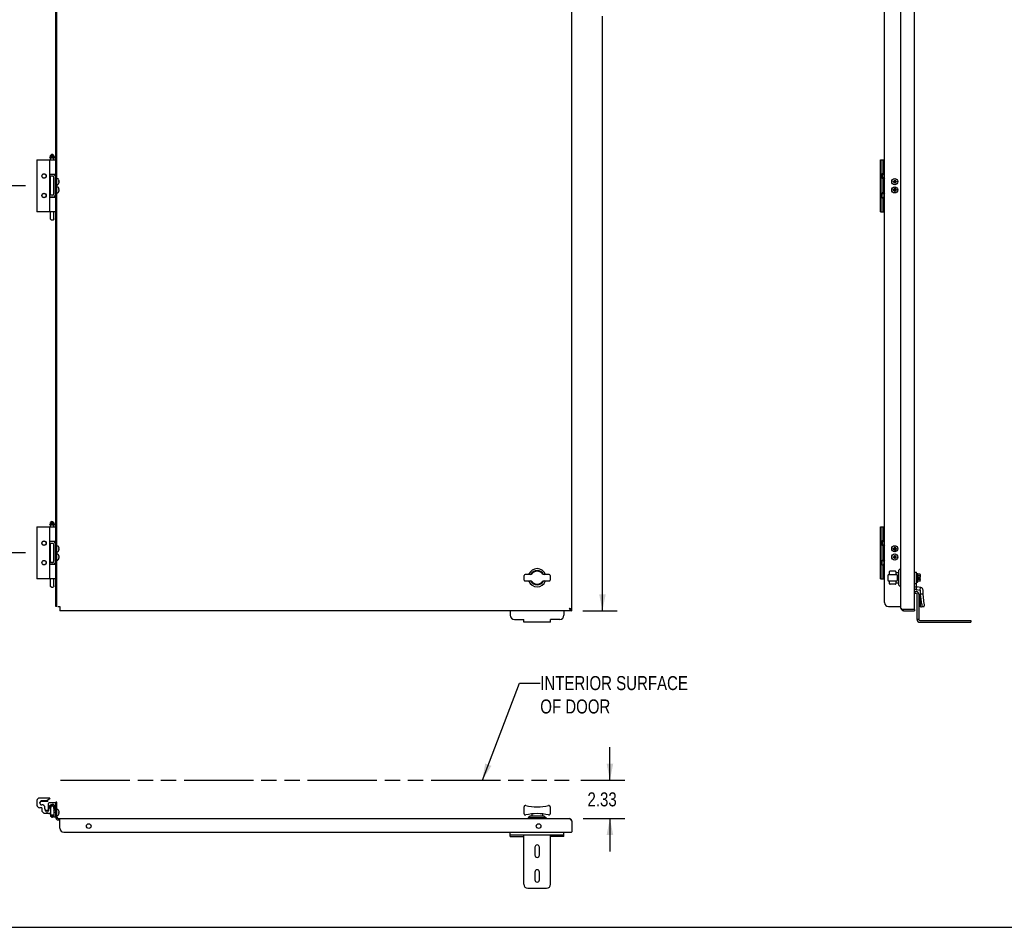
# Model space of a CAD drawing. Header units: inches. Extents: x 0 to 170, y 0 to 110.
# Tile 2 of 5: x 45 to 104, y 0 to 55. Entities that reach past the tile are written whole.
import ezdxf

# ---------------------------------------------------------------- set-up
doc = ezdxf.new("R2010")
doc.units = ezdxf.units.IN
doc.header["$LTSCALE"] = 9.35
doc.header["$MEASUREMENT"] = 0
doc.linetypes.add('PHANTOM', pattern=[0.8, 0.45, -0.05, 0.1, -0.05, 0.1, -0.05])
doc.layers.get('0').update_dxf_attribs({"linetype": 'CONTINUOUS'})
doc.layers.add('DEFAULT_3', color=7, linetype='PHANTOM')
doc.styles.get("Standard").update_dxf_attribs({"font": 'txt', "width": 0.8})
doc.dimstyles.new('DIMSTYLE_1', dxfattribs={"dimtxt": 0.85, "dimasz": 1, "dimexe": 0.18, "dimexo": 0.0625, "dimgap": 0.09, "dimtad": 0, "dimtih": 1, "dimtoh": 1, "dimzin": 4, "dimdsep": 46, "dimtxsty": 'Standard', "dimblk": '_FILLED', "dimblk1": '_FILLED', "dimblk2": '_FILLED', "dimcen": 0.09, "dimadec": 0, "dimazin": 0, "dimtfac": 1, "dimtofl": 0, "dimtmove": 0, "dimatfit": 3, "dimldrblk": '_FILLED', "dimfxl": 0, "dimtolj": 1, "dimtzin": 4, "dimarcsym": 0})

# ---------------------------------------------------------------- blocks, each defined once
blk = doc.blocks.new('_FILLED')
at = {"color": 0, "linetype": 'ByBlock'}
blk.add_solid([(0, 0), (-1, 0.2), (-1, -0.2)], dxfattribs=at)
blk = doc.blocks.new('*D')
at = {"color": 2, "linetype": 'CONTINUOUS'}
for p, q in [((22.553, 93.556), (22.553, 96.209)), ((24.381, 93.134), (24.381, 96.209)), ((47.012, 93.384), (47.012, 96.209)), ((78.262, 93.536), (78.262, 96.209)), ((98.207, 93.556), (98.207, 96.209)), ((99.035, 93.536), (99.035, 96.209)), ((22.553, 95.309), (20.553, 95.309)), ((24.381, 95.309), (26.131, 95.309)), ((47.012, 95.309), (60.512, 95.309)), ((78.262, 95.309), (64.762, 95.309)), ((98.207, 95.309), (96.207, 95.309)), ((99.035, 95.309), (101.052, 95.309)), ((78.942, 92.934), (81.026, 92.934)), ((80.126, 92.934), (80.126, 56.909)), ((45.177, 89.429), (42.788, 89.429)), ((43.688, 89.429), (43.688, 79.156)), ((43.688, 67.182), (43.688, 77.456)), ((45.177, 67.182), (42.788, 67.182)), ((45.177, 67.182), (42.788, 67.182)), ((43.688, 67.182), (43.688, 56.909)), ((43.688, 44.936), (43.688, 55.209)), ((80.126, 19.184), (80.126, 55.209)), ((45.177, 44.936), (42.788, 44.936)), ((45.177, 44.936), (42.788, 44.936)), ((43.688, 44.936), (43.688, 34.662)), ((43.688, 22.689), (43.688, 32.962)), ((45.177, 22.689), (42.788, 22.689)), ((78.942, 19.184), (81.026, 19.184)), ((80.58, 8.92), (80.58, 10.92)), ((78.819, 8.92), (81.48, 8.92)), ((78.962, 6.587), (81.48, 6.587)), ((80.58, 6.587), (80.58, 4.587))]:
    blk.add_line(p, q, dxfattribs=at)
for p in [(22.553, 95.309), (78.262, 95.309), (98.207, 95.309)]:
    blk.add_blockref('_FILLED', p, dxfattribs=at)
for p, rotation in [((24.381, 95.309), 180), ((47.012, 95.309), 180), ((99.035, 95.309), 180), ((80.126, 92.934), 90), ((43.688, 89.429), 90), ((43.688, 67.182), 270), ((43.688, 67.182), 90), ((43.688, 44.936), 270), ((43.688, 44.936), 90), ((43.688, 22.689), 270), ((80.126, 19.184), 270), ((80.58, 8.92), 270), ((80.58, 6.587), 90)]:
    blk.add_blockref('_FILLED', p, dxfattribs=dict(at, rotation=rotation))
at = {"color": 2, "linetype": 'CONTINUOUS', "width": 0.8}
for s, p in [('1.83', (26.556, 94.884)), ('31.25', (60.937, 94.884)), ('.83', (101.477, 94.884)), ('22.25', (41.988, 77.881)), ('22.25', (41.988, 55.634)), ('73.75', (78.426, 55.634)), ('22.25', (41.988, 33.387)), ('2.33', (79.22, 7.329))]:
    blk.add_text(s, height=0.85, dxfattribs=at).set_placement(p)

msp = doc.modelspace()

# ---------------------------------------------------------------- linework, layer by layer
at = {"color": 7, "linetype": 'CONTINUOUS'}
for p, q in [((47.012, 19.434), (47.012, 92.684)), ((46.652, 46.653), (46.652, 46.669)), ((46.657, 46.648), (46.947, 46.648)), ((46.942, 46.679), (46.662, 46.679)), ((46.782, 46.848), (46.704, 46.769)), ((46.704, 46.691), (46.704, 46.769)), ((46.704, 46.769), (46.901, 46.769)), ((46.901, 46.691), (46.704, 46.691)), ((46.704, 46.511), (46.704, 46.636)), ((46.704, 46.636), (46.901, 46.636)), ((46.723, 46.679), (46.723, 46.691)), ((46.723, 46.636), (46.723, 46.648)), ((46.782, 46.848), (46.822, 46.848)), ((46.822, 46.848), (46.901, 46.769)), ((46.881, 46.679), (46.881, 46.691)), ((46.881, 46.636), (46.881, 46.648)), ((46.901, 46.691), (46.901, 46.769)), ((46.901, 46.511), (46.901, 46.636)), ((46.952, 46.653), (46.952, 46.669)), ((45.877, 46.511), (45.877, 43.361)), ((45.877, 46.511), (46.999, 46.511)), ((46.664, 43.361), (46.664, 46.511)), ((46.999, 46.511), (46.999, 45.625)), ((96.959, 46.511), (97.207, 46.511)), ((96.959, 43.361), (96.959, 46.511)), ((96.999, 43.361), (96.999, 46.511)), ((97.136, 45.721), (97.136, 46.511)), ((46.999, 45.625), (46.664, 45.625)), ((46.838, 45.513), (46.664, 45.513)), ((46.704, 45.617), (46.704, 45.625)), ((46.704, 44.358), (46.704, 45.513)), ((46.901, 45.605), (46.901, 45.625)), ((46.901, 44.398), (46.901, 45.474)), ((46.908, 45.356), (46.901, 45.356)), ((46.908, 45.443), (46.908, 44.428)), ((47.09, 45.372), (47.136, 45.372)), ((97.072, 45.657), (97.136, 45.721)), ((97.072, 45.657), (97.072, 45.396)), ((97.078, 45.653), (97.072, 45.632)), ((97.072, 45.42), (97.078, 45.4)), ((97.072, 45.396), (97.136, 45.332)), ((97.075, 45.658), (97.078, 45.653)), ((97.078, 45.4), (97.075, 45.394)), ((97.078, 45.653), (97.145, 45.653)), ((97.078, 45.4), (97.145, 45.4)), ((97.136, 45.779), (97.145, 45.779)), ((97.136, 44.54), (97.136, 45.332)), ((97.145, 45.779), (97.165, 45.744)), ((97.165, 45.744), (97.165, 45.309)), ((46.704, 45.28), (46.664, 45.28)), ((46.704, 45.092), (46.664, 45.092)), ((46.704, 44.78), (46.664, 44.78)), ((46.908, 45.016), (46.901, 45.016)), ((46.908, 44.856), (46.901, 44.856)), ((47.09, 44.999), (47.136, 44.999)), ((47.09, 44.872), (47.136, 44.872)), ((47.203, 45.284), (47.203, 45.285)), ((47.203, 45.285), (47.203, 45.285)), ((47.203, 45.201), (47.213, 45.201)), ((47.203, 45.201), (47.203, 45.201)), ((47.213, 45.17), (47.203, 45.17)), ((47.203, 45.17), (47.203, 45.17)), ((47.203, 45.086), (47.203, 45.087)), ((47.203, 45.086), (47.203, 45.086)), ((47.203, 44.784), (47.203, 44.785)), ((47.203, 44.785), (47.203, 44.785)), ((97.136, 45.274), (97.145, 45.274)), ((97.145, 45.274), (97.165, 45.309)), ((97.731, 45.17), (97.93, 45.201)), ((97.731, 45.201), (97.732, 45.201)), ((97.731, 45.201), (97.93, 45.17)), ((97.732, 45.17), (97.731, 45.17)), ((97.732, 45.201), (97.762, 45.201)), ((97.762, 45.17), (97.732, 45.17)), ((97.762, 45.201), (97.796, 45.221)), ((97.762, 45.17), (97.899, 45.201)), ((97.762, 45.201), (97.899, 45.17)), ((97.796, 45.151), (97.762, 45.17)), ((97.796, 45.221), (97.815, 45.254)), ((97.796, 45.221), (97.866, 45.151)), ((97.796, 45.151), (97.866, 45.221)), ((97.815, 45.117), (97.796, 45.151)), ((97.796, 44.721), (97.815, 44.754)), ((97.846, 45.086), (97.815, 45.285)), ((97.815, 45.284), (97.815, 45.285)), ((97.815, 45.086), (97.846, 45.285)), ((97.815, 45.254), (97.815, 45.284)), ((97.846, 45.117), (97.815, 45.254)), ((97.815, 45.117), (97.846, 45.254)), ((97.815, 45.087), (97.815, 45.117)), ((97.815, 45.086), (97.815, 45.087)), ((97.846, 44.586), (97.815, 44.785)), ((97.815, 44.784), (97.815, 44.785)), ((97.815, 44.586), (97.846, 44.785)), ((97.815, 44.754), (97.815, 44.784)), ((97.846, 44.617), (97.815, 44.754)), ((97.815, 44.617), (97.846, 44.754)), ((97.846, 45.285), (97.846, 45.284)), ((97.846, 45.284), (97.846, 45.254)), ((97.846, 45.254), (97.866, 45.221)), ((97.866, 45.151), (97.846, 45.117)), ((97.846, 45.117), (97.846, 45.087)), ((97.846, 45.087), (97.846, 45.086)), ((97.846, 44.785), (97.846, 44.784)), ((97.846, 44.784), (97.846, 44.754)), ((97.846, 44.754), (97.866, 44.721)), ((97.866, 45.221), (97.899, 45.201)), ((97.899, 45.17), (97.866, 45.151)), ((97.899, 45.201), (97.929, 45.201)), ((97.929, 45.17), (97.899, 45.17)), ((97.929, 45.201), (97.93, 45.201)), ((97.93, 45.17), (97.929, 45.17)), ((46.704, 44.592), (46.664, 44.592)), ((46.838, 44.358), (46.664, 44.358)), ((46.664, 44.247), (46.999, 44.247)), ((46.704, 44.247), (46.704, 44.254)), ((46.908, 44.516), (46.901, 44.516)), ((46.901, 44.247), (46.901, 44.266)), ((46.999, 44.247), (46.999, 43.361)), ((47.09, 44.499), (47.136, 44.499)), ((47.203, 44.701), (47.213, 44.701)), ((47.203, 44.701), (47.203, 44.701)), ((47.213, 44.67), (47.203, 44.67)), ((47.203, 44.67), (47.203, 44.67)), ((47.203, 44.586), (47.203, 44.587)), ((47.203, 44.586), (47.203, 44.586)), ((97.072, 44.476), (97.136, 44.54)), ((97.072, 44.214), (97.072, 44.476)), ((97.078, 44.471), (97.072, 44.451)), ((97.072, 44.239), (97.078, 44.219)), ((97.072, 44.214), (97.136, 44.151)), ((97.075, 44.477), (97.078, 44.471)), ((97.078, 44.219), (97.075, 44.213)), ((97.078, 44.471), (97.145, 44.471)), ((97.078, 44.219), (97.145, 44.219)), ((97.136, 44.598), (97.145, 44.598)), ((97.136, 43.361), (97.136, 44.151)), ((97.145, 44.598), (97.165, 44.563)), ((97.165, 44.563), (97.165, 44.127)), ((97.731, 44.67), (97.93, 44.701)), ((97.731, 44.701), (97.732, 44.701)), ((97.731, 44.701), (97.93, 44.67)), ((97.732, 44.67), (97.731, 44.67)), ((97.732, 44.701), (97.762, 44.701)), ((97.762, 44.67), (97.732, 44.67)), ((97.762, 44.701), (97.796, 44.721)), ((97.762, 44.67), (97.899, 44.701)), ((97.762, 44.701), (97.899, 44.67)), ((97.796, 44.651), (97.762, 44.67)), ((97.796, 44.721), (97.866, 44.651)), ((97.796, 44.651), (97.866, 44.721)), ((97.815, 44.617), (97.796, 44.651)), ((97.815, 44.587), (97.815, 44.617)), ((97.815, 44.586), (97.815, 44.587)), ((97.866, 44.651), (97.846, 44.617)), ((97.846, 44.617), (97.846, 44.587)), ((97.846, 44.587), (97.846, 44.586)), ((97.866, 44.721), (97.899, 44.701)), ((97.899, 44.67), (97.866, 44.651)), ((97.899, 44.701), (97.929, 44.701)), ((97.929, 44.67), (97.899, 44.67)), ((97.929, 44.701), (97.93, 44.701)), ((97.93, 44.67), (97.929, 44.67)), ((97.136, 44.093), (97.145, 44.093)), ((97.145, 44.093), (97.165, 44.127)), ((46.999, 43.361), (45.877, 43.361)), ((46.704, 42.931), (46.704, 43.361)), ((46.901, 42.931), (46.901, 43.361)), ((96.959, 43.361), (97.207, 43.361)), ((46.782, 24.601), (46.704, 24.523)), ((46.704, 24.523), (46.901, 24.523)), ((46.704, 24.444), (46.704, 24.523)), ((46.782, 24.601), (46.822, 24.601)), ((46.822, 24.601), (46.901, 24.523)), ((46.901, 24.444), (46.901, 24.523)), ((45.877, 24.264), (46.999, 24.264)), ((45.877, 24.264), (45.877, 21.114)), ((46.652, 24.406), (46.652, 24.422)), ((46.657, 24.401), (46.947, 24.401)), ((46.942, 24.432), (46.662, 24.432)), ((46.664, 21.114), (46.664, 24.264)), ((46.901, 24.444), (46.704, 24.444)), ((46.704, 24.389), (46.901, 24.389)), ((46.704, 24.264), (46.704, 24.389)), ((46.723, 24.432), (46.723, 24.444)), ((46.723, 24.389), (46.723, 24.401)), ((46.881, 24.432), (46.881, 24.444)), ((46.881, 24.389), (46.881, 24.401)), ((46.901, 24.264), (46.901, 24.389)), ((46.952, 24.406), (46.952, 24.422)), ((46.999, 24.264), (46.999, 23.378)), ((96.959, 24.264), (97.207, 24.264)), ((96.959, 21.114), (96.959, 24.264)), ((96.999, 21.114), (96.999, 24.264)), ((97.136, 23.474), (97.136, 24.264)), ((46.999, 23.378), (46.664, 23.378)), ((46.838, 23.267), (46.664, 23.267)), ((46.704, 23.371), (46.704, 23.378)), ((46.704, 22.112), (46.704, 23.267)), ((46.901, 23.358), (46.901, 23.378)), ((97.072, 23.41), (97.136, 23.474)), ((97.072, 23.41), (97.072, 23.149)), ((97.078, 23.406), (97.072, 23.386)), ((97.075, 23.412), (97.078, 23.406)), ((97.078, 23.406), (97.145, 23.406)), ((97.136, 23.532), (97.145, 23.532)), ((97.145, 23.532), (97.165, 23.497)), ((97.165, 23.497), (97.165, 23.062)), ((46.704, 23.033), (46.664, 23.033)), ((46.704, 22.845), (46.664, 22.845)), ((46.901, 22.151), (46.901, 23.227)), ((46.908, 23.109), (46.901, 23.109)), ((46.908, 22.769), (46.901, 22.769)), ((46.908, 23.197), (46.908, 22.182)), ((47.09, 23.126), (47.136, 23.126)), ((47.09, 22.753), (47.136, 22.753)), ((47.203, 23.038), (47.203, 23.039)), ((47.203, 23.037), (47.203, 23.038)), ((47.203, 22.955), (47.213, 22.955)), ((47.203, 22.954), (47.203, 22.955)), ((47.213, 22.924), (47.203, 22.924)), ((47.203, 22.924), (47.203, 22.924)), ((47.203, 22.84), (47.203, 22.841)), ((47.203, 22.84), (47.203, 22.84)), ((97.072, 23.173), (97.078, 23.153)), ((97.072, 23.149), (97.136, 23.085)), ((97.078, 23.153), (97.075, 23.148)), ((97.078, 23.153), (97.145, 23.153)), ((97.136, 22.293), (97.136, 23.085)), ((97.136, 23.027), (97.145, 23.027)), ((97.145, 23.027), (97.165, 23.062)), ((97.731, 22.954), (97.732, 22.955)), ((97.731, 22.924), (97.93, 22.954)), ((97.731, 22.954), (97.93, 22.924)), ((97.732, 22.924), (97.731, 22.924)), ((97.732, 22.955), (97.762, 22.955)), ((97.762, 22.924), (97.732, 22.924)), ((97.762, 22.955), (97.796, 22.974)), ((97.762, 22.955), (97.899, 22.924)), ((97.762, 22.924), (97.899, 22.955)), ((97.796, 22.904), (97.762, 22.924)), ((97.796, 22.974), (97.815, 23.008)), ((97.796, 22.974), (97.866, 22.904)), ((97.796, 22.904), (97.866, 22.974)), ((97.815, 22.871), (97.796, 22.904)), ((97.846, 22.84), (97.815, 23.038)), ((97.815, 23.037), (97.815, 23.038)), ((97.815, 22.84), (97.846, 23.038)), ((97.815, 23.008), (97.815, 23.037)), ((97.846, 22.871), (97.815, 23.008)), ((97.815, 22.871), (97.846, 23.008)), ((97.815, 22.841), (97.815, 22.871)), ((97.815, 22.84), (97.815, 22.841)), ((97.846, 23.038), (97.846, 23.037)), ((97.846, 23.037), (97.846, 23.008)), ((97.846, 23.008), (97.866, 22.974)), ((97.866, 22.904), (97.846, 22.871)), ((97.846, 22.871), (97.846, 22.841)), ((97.846, 22.841), (97.846, 22.84)), ((97.866, 22.974), (97.899, 22.955)), ((97.899, 22.924), (97.866, 22.904)), ((97.899, 22.955), (97.929, 22.955)), ((97.929, 22.924), (97.899, 22.924)), ((97.929, 22.955), (97.93, 22.954)), ((97.93, 22.924), (97.929, 22.924)), ((46.704, 22.533), (46.664, 22.533)), ((46.704, 22.345), (46.664, 22.345)), ((46.838, 22.112), (46.664, 22.112)), ((46.908, 22.609), (46.901, 22.609)), ((46.908, 22.269), (46.901, 22.269)), ((47.09, 22.626), (47.136, 22.626)), ((47.09, 22.253), (47.136, 22.253)), ((47.203, 22.538), (47.203, 22.539)), ((47.203, 22.537), (47.203, 22.538)), ((47.203, 22.455), (47.213, 22.455)), ((47.203, 22.454), (47.203, 22.455)), ((47.213, 22.424), (47.203, 22.424)), ((47.203, 22.424), (47.203, 22.424)), ((47.203, 22.34), (47.203, 22.341)), ((47.203, 22.34), (47.203, 22.34)), ((97.072, 22.229), (97.136, 22.293)), ((97.072, 21.968), (97.072, 22.229)), ((97.078, 22.225), (97.072, 22.205)), ((97.075, 22.23), (97.078, 22.225)), ((97.078, 22.225), (97.145, 22.225)), ((97.136, 22.351), (97.145, 22.351)), ((97.145, 22.351), (97.165, 22.316)), ((97.165, 22.316), (97.165, 21.881)), ((97.731, 22.454), (97.732, 22.455)), ((97.731, 22.424), (97.93, 22.454)), ((97.731, 22.454), (97.93, 22.424)), ((97.732, 22.424), (97.731, 22.424)), ((97.732, 22.455), (97.762, 22.455)), ((97.762, 22.424), (97.732, 22.424)), ((97.762, 22.455), (97.796, 22.474)), ((97.762, 22.424), (97.899, 22.455)), ((97.762, 22.455), (97.899, 22.424)), ((97.796, 22.404), (97.762, 22.424)), ((97.796, 22.474), (97.815, 22.508)), ((97.796, 22.474), (97.866, 22.404)), ((97.796, 22.404), (97.866, 22.474)), ((97.815, 22.371), (97.796, 22.404)), ((97.846, 22.34), (97.815, 22.538)), ((97.815, 22.537), (97.815, 22.538)), ((97.815, 22.34), (97.846, 22.538)), ((97.815, 22.508), (97.815, 22.537)), ((97.846, 22.371), (97.815, 22.508)), ((97.815, 22.371), (97.846, 22.508)), ((97.815, 22.341), (97.815, 22.371)), ((97.815, 22.34), (97.815, 22.341)), ((97.846, 22.538), (97.846, 22.537)), ((97.846, 22.537), (97.846, 22.508)), ((97.846, 22.508), (97.866, 22.474)), ((97.866, 22.404), (97.846, 22.371)), ((97.846, 22.371), (97.846, 22.341)), ((97.846, 22.341), (97.846, 22.34)), ((97.866, 22.474), (97.899, 22.455)), ((97.899, 22.424), (97.866, 22.404)), ((97.899, 22.455), (97.929, 22.455)), ((97.929, 22.424), (97.899, 22.424)), ((97.929, 22.455), (97.93, 22.454)), ((97.93, 22.424), (97.929, 22.424)), ((46.664, 22), (46.999, 22)), ((46.704, 22), (46.704, 22.008)), ((46.901, 22), (46.901, 22.02)), ((46.999, 22), (46.999, 21.114)), ((97.072, 21.992), (97.078, 21.972)), ((97.072, 21.968), (97.136, 21.904)), ((97.078, 21.972), (97.075, 21.967)), ((97.078, 21.972), (97.145, 21.972)), ((97.136, 21.114), (97.136, 21.904)), ((97.136, 21.846), (97.145, 21.846)), ((97.145, 21.846), (97.165, 21.881)), ((97.49, 21.468), (97.487, 21.437)), ((97.492, 21.493), (97.49, 21.473)), ((97.493, 21.51), (97.492, 21.493)), ((97.494, 21.519), (97.493, 21.51)), ((97.495, 21.525), (97.494, 21.518)), ((97.849, 21.578), (97.554, 21.578)), ((97.908, 21.519), (97.908, 21.525)), ((97.908, 21.518), (97.908, 21.521)), ((97.909, 21.51), (97.908, 21.519)), ((97.911, 21.493), (97.909, 21.51)), ((97.91, 21.499), (97.91, 21.501)), ((97.91, 21.499), (98.05, 21.499)), ((98.05, 21.617), (98.168, 21.735)), ((98.05, 21.617), (98.05, 20.751)), ((98.168, 21.735), (98.207, 21.735)), ((98.168, 21.735), (98.168, 20.633)), ((46.999, 21.114), (45.877, 21.114)), ((46.704, 20.684), (46.704, 21.114)), ((46.901, 20.684), (46.901, 21.114)), ((75.384, 21.046), (75.384, 21.322)), ((75.749, 21.381), (75.443, 21.381)), ((75.443, 20.987), (75.749, 20.987)), ((76.9, 21.381), (76.594, 21.381)), ((76.594, 20.987), (76.9, 20.987)), ((76.959, 21.322), (76.959, 21.046)), ((96.959, 21.114), (97.207, 21.114)), ((97.416, 21.322), (97.416, 21.046)), ((97.475, 21.381), (97.928, 21.381)), ((97.475, 20.987), (97.928, 20.987)), ((97.483, 20.987), (97.484, 20.976)), ((97.492, 20.876), (97.493, 20.866)), ((97.92, 21.381), (97.919, 21.392)), ((97.987, 21.046), (97.987, 21.322)), ((99.151, 21.292), (99.156, 21.292)), ((99.151, 21.076), (99.156, 21.076)), ((99.156, 21.438), (99.162, 21.438)), ((99.156, 21.438), (99.156, 21.251)), ((99.162, 21.437), (99.156, 21.437)), ((99.156, 21.429), (99.162, 21.429)), ((99.162, 21.414), (99.156, 21.414)), ((99.156, 21.392), (99.162, 21.392)), ((99.162, 21.364), (99.156, 21.364)), ((99.156, 21.33), (99.162, 21.33)), ((99.162, 21.291), (99.156, 21.291)), ((99.156, 21.251), (99.162, 21.251)), ((99.156, 21.25), (99.162, 21.25)), ((99.156, 21.25), (99.156, 21.198)), ((99.162, 21.206), (99.156, 21.206)), ((99.156, 21.198), (99.162, 21.198)), ((99.162, 21.17), (99.156, 21.17)), ((99.156, 21.17), (99.156, 21.118)), ((99.156, 21.162), (99.162, 21.162)), ((99.162, 21.118), (99.156, 21.118)), ((99.162, 21.118), (99.156, 21.118)), ((99.156, 21.118), (99.156, 20.93)), ((99.156, 21.077), (99.162, 21.077)), ((99.162, 21.038), (99.156, 21.038)), ((99.156, 21.005), (99.162, 21.005)), ((99.162, 20.976), (99.156, 20.976)), ((99.156, 20.954), (99.162, 20.954)), ((99.162, 20.939), (99.156, 20.939)), ((99.156, 20.931), (99.162, 20.931)), ((99.162, 20.93), (99.156, 20.93)), ((99.162, 21.438), (99.162, 20.93)), ((99.174, 21.45), (99.201, 21.45)), ((99.174, 20.918), (99.201, 20.918)), ((99.221, 21.426), (99.201, 21.45)), ((99.201, 20.918), (99.201, 21.45)), ((99.221, 20.942), (99.201, 20.918)), ((99.221, 20.942), (99.221, 21.426)), ((99.359, 21.402), (99.221, 21.402)), ((99.359, 21.293), (99.221, 21.293)), ((99.359, 21.075), (99.221, 21.075)), ((99.359, 20.967), (99.221, 20.967)), ((99.268, 21.225), (99.28, 21.214)), ((99.268, 21.143), (99.28, 21.155)), ((99.28, 21.214), (99.367, 21.214)), ((99.28, 21.214), (99.28, 21.155)), ((99.28, 21.155), (99.367, 21.155)), ((99.378, 21.379), (99.378, 21.337)), ((99.378, 21.335), (99.378, 21.337)), ((99.378, 21.329), (99.378, 21.335)), ((99.378, 21.323), (99.378, 21.329)), ((99.378, 21.323), (99.378, 21.225)), ((99.378, 21.045), (99.378, 21.143)), ((99.378, 21.039), (99.378, 21.045)), ((99.378, 21.031), (99.378, 21.039)), ((99.378, 21.031), (99.378, 21.033)), ((99.378, 20.989), (99.378, 21.031)), ((97.493, 20.866), (97.493, 20.858)), ((97.493, 20.858), (97.494, 20.849)), ((97.494, 20.85), (97.495, 20.847)), ((97.494, 20.849), (97.495, 20.843)), ((97.849, 20.79), (97.554, 20.79)), ((97.908, 20.849), (97.909, 20.858)), ((97.908, 20.843), (97.908, 20.85)), ((97.91, 20.869), (98.05, 20.869)), ((98.05, 20.751), (98.168, 20.633)), ((98.168, 20.633), (98.207, 20.633)), ((99.035, 20.254), (99.111, 20.254)), ((99.181, 18.657), (99.181, 20.184)), ((47.09, 19.434), (47.012, 19.434)), ((74.547, 19.184), (74.547, 18.907)), ((77.797, 19.184), (77.797, 18.907)), ((78.106, 19.34), (78.158, 19.301)), ((78.158, 19.301), (78.21, 19.273)), ((78.21, 19.273), (78.262, 19.262)), ((78.262, 19.184), (78.262, 19.262)), ((98.363, 19.184), (98.363, 19.262)), ((99.015, 19.262), (99.035, 19.262)), ((99.035, 19.262), (99.035, 19.184)), ((74.797, 18.657), (75.359, 18.657)), ((75.359, 18.483), (75.359, 18.657)), ((77.547, 18.657), (76.984, 18.657)), ((76.984, 18.483), (76.984, 18.657)), ((99.285, 18.657), (99.181, 18.657)), ((102.431, 18.587), (102.431, 18.483)), ((76.984, 18.483), (75.359, 18.483)), ((99.355, 18.483), (102.431, 18.483)), ((46.664, 7.835), (46.034, 7.835)), ((46.426, 7.658), (46.664, 7.796)), ((46.664, 7.835), (46.664, 7.796)), ((45.877, 7.678), (45.877, 7.404)), ((46.145, 7.246), (46.034, 7.246)), ((46.054, 7.521), (46.054, 7.56)), ((46.091, 7.637), (46.091, 7.63)), ((46.091, 7.63), (46.092, 7.629)), ((46.528, 7.629), (46.092, 7.629)), ((46.426, 7.658), (46.152, 7.658)), ((46.184, 7.028), (46.184, 7.207)), ((46.31, 7.658), (46.31, 7.649)), ((46.361, 7.151), (46.361, 7.248)), ((46.529, 7.63), (46.528, 7.629)), ((46.529, 7.63), (46.529, 7.718)), ((46.605, 7.245), (46.605, 7.151)), ((46.704, 7.245), (46.704, 6.747)), ((46.901, 7.245), (46.901, 6.747)), ((47.012, 7.322), (46.983, 7.322)), ((47.012, 7.168), (46.983, 7.168)), ((47.012, 6.667), (47.012, 7.587)), ((47.09, 7.587), (47.012, 7.587)), ((75.384, 6.886), (75.384, 7.3)), ((76.959, 7.3), (76.959, 6.886)), ((46.184, 7.028), (46.31, 6.902)), ((46.704, 6.902), (46.31, 6.902)), ((46.507, 7.079), (46.46, 7.079)), ((46.59, 6.902), (46.59, 6.88)), ((46.59, 6.88), (46.6, 6.87)), ((46.6, 6.902), (46.6, 6.87)), ((46.704, 6.87), (46.6, 6.87)), ((46.754, 6.696), (46.722, 6.718)), ((46.85, 6.696), (46.882, 6.718)), ((46.901, 7.042), (46.963, 7.131)), ((46.908, 6.794), (46.901, 6.794)), ((46.908, 6.949), (46.908, 6.699)), ((46.908, 6.699), (47.012, 6.699)), ((47.09, 7.15), (47.136, 7.15)), ((47.09, 6.777), (47.136, 6.777)), ((47.203, 7.062), (47.203, 7.063)), ((47.203, 7.063), (47.203, 7.063)), ((47.203, 6.974), (47.203, 6.979)), ((47.203, 6.979), (47.213, 6.979)), ((47.203, 6.979), (47.203, 6.979)), ((47.203, 6.969), (47.203, 6.974)), ((47.203, 6.964), (47.203, 6.969)), ((47.203, 6.958), (47.203, 6.964)), ((47.203, 6.953), (47.203, 6.958)), ((47.203, 6.948), (47.203, 6.953)), ((47.203, 6.948), (47.203, 6.948)), ((47.213, 6.948), (47.203, 6.948)), ((47.203, 6.864), (47.203, 6.865)), ((47.203, 6.864), (47.203, 6.864)), ((47.213, 6.979), (47.215, 6.984)), ((47.215, 6.943), (47.213, 6.948)), ((47.213, 6.895), (47.215, 6.906)), ((47.215, 6.984), (47.216, 6.989)), ((47.216, 6.938), (47.215, 6.943)), ((47.215, 6.906), (47.217, 6.918)), ((47.216, 6.989), (47.217, 6.994)), ((47.217, 6.933), (47.216, 6.938)), ((47.217, 6.994), (47.218, 6.999)), ((47.218, 6.929), (47.217, 6.933)), ((47.217, 6.918), (47.218, 6.929)), ((75.739, 6.745), (75.62, 6.626)), ((76.723, 6.626), (75.62, 6.626)), ((75.62, 6.626), (75.62, 6.587)), ((76.605, 6.745), (75.739, 6.745)), ((75.857, 6.871), (75.857, 6.745)), ((76.487, 6.871), (76.487, 6.745)), ((76.605, 6.745), (76.723, 6.626)), ((76.723, 6.626), (76.723, 6.587)), ((47.17, 6.509), (47.262, 6.509)), ((74.547, 5.509), (74.547, 5.759)), ((74.547, 5.613), (77.797, 5.613)), ((75.359, 2.613), (75.359, 5.613)), ((76.984, 2.613), (76.984, 5.613)), ((77.797, 5.509), (77.797, 5.759)), ((76.031, 4.848), (76.031, 4.379)), ((76.312, 4.379), (76.312, 4.848)), ((76.031, 3.348), (76.031, 2.879)), ((76.312, 2.879), (76.312, 3.348)), ((75.609, 2.363), (76.734, 2.363)), ((0, 0), (170, 0))]:
    msp.add_line(p, q, dxfattribs=at)
at = {"color": 3, "linetype": 'CONTINUOUS'}
for p, q in [((47.09, 19.434), (47.09, 92.684)), ((78.262, 19.262), (78.262, 92.856)), ((97.207, 19.684), (97.207, 92.434)), ((98.207, 19.34), (98.207, 92.778)), ((99.035, 19.282), (99.035, 92.836)), ((46.838, 45.617), (46.664, 45.617)), ((46.838, 44.254), (46.664, 44.254)), ((46.838, 23.371), (46.664, 23.371)), ((46.838, 22.008), (46.664, 22.008)), ((99.035, 20.358), (99.111, 20.358)), ((99.285, 20.184), (99.285, 18.657)), ((47.139, 19.434), (47.262, 19.434)), ((47.262, 19.434), (47.262, 19.184)), ((78.262, 19.184), (47.262, 19.184)), ((78.106, 19.34), (78.184, 19.314)), ((78.106, 19.34), (78.158, 19.262)), ((78.158, 19.262), (78.21, 19.205)), ((78.184, 19.314), (78.241, 19.288)), ((78.21, 19.205), (78.262, 19.184)), ((78.241, 19.288), (78.262, 19.262)), ((97.457, 19.434), (98.207, 19.434)), ((98.285, 19.288), (98.363, 19.262)), ((99.015, 19.262), (98.363, 19.262)), ((98.363, 19.184), (99.035, 19.184)), ((99.355, 18.587), (102.431, 18.587)), ((46.557, 7.48), (46.557, 7.093)), ((47.012, 7.54), (46.617, 7.54)), ((46.969, 7.349), (46.979, 7.349)), ((46.994, 7.347), (46.979, 7.349)), ((47.09, 6.667), (47.09, 7.587)), ((47.012, 6.949), (46.901, 6.949)), ((46.968, 7.141), (46.979, 7.141)), ((47.17, 6.587), (78.106, 6.587)), ((47.262, 6.009), (47.262, 6.587)), ((78.106, 6.587), (78.158, 6.566)), ((78.158, 6.566), (78.21, 6.509)), ((78.21, 6.509), (78.262, 6.431)), ((78.262, 6.431), (78.262, 5.779)), ((47.512, 5.759), (78.242, 5.759)), ((74.547, 5.509), (75.359, 5.509)), ((77.797, 5.509), (76.984, 5.509))]:
    msp.add_line(p, q, dxfattribs=at)
at = {"color": 6, "linetype": 'CONTINUOUS'}
for p, q in [((99.035, 21.519), (99.151, 21.519)), ((99.151, 20.633), (99.151, 21.519)), ((99.035, 20.83), (99.151, 20.83)), ((99.035, 20.633), (99.151, 20.633)), ((99.155, 20.629), (99.127, 20.474)), ((99.127, 20.474), (99.383, 20.429)), ((99.411, 20.584), (99.155, 20.629)), ((99.363, 20.432), (99.39, 20.587)), ((99.386, 19.426), (99.386, 20.425)), ((99.544, 20.185), (99.544, 20.425)), ((99.386, 20.214), (99.544, 20.214)), ((99.544, 20.185), (99.393, 20.166)), ((99.468, 19.575), (99.393, 20.166)), ((99.619, 19.595), (99.544, 20.185)), ((99.387, 19.422), (99.386, 19.426)), ((99.39, 19.417), (99.387, 19.422)), ((99.393, 19.413), (99.39, 19.417)), ((99.393, 19.413), (99.446, 19.416)), ((99.447, 19.416), (99.446, 19.416)), ((99.447, 19.416), (99.597, 19.436)), ((99.544, 19.426), (99.522, 19.426)), ((99.544, 19.426), (99.544, 19.429))]:
    msp.add_line(p, q, dxfattribs=at)
at = {"color": 2, "linetype": 'CONTINUOUS'}
for p, q in [((72.854, 8.92), (75.11, 14.799)), ((75.11, 14.799), (76.36, 14.799))]:
    msp.add_line(p, q, dxfattribs=at)
at = {"color": 7, "linetype": 'CONTINUOUS'}
for points in [[(97.145, 45.779), (97.153, 45.764), (97.158, 45.75), (97.162, 45.736), (97.164, 45.723), (97.164, 45.709), (97.162, 45.695), (97.158, 45.681), (97.153, 45.667), (97.145, 45.653)], [(97.145, 45.653), (97.153, 45.623), (97.158, 45.595), (97.162, 45.568), (97.164, 45.54), (97.164, 45.512), (97.162, 45.485), (97.158, 45.457), (97.153, 45.429), (97.145, 45.4)], [(97.145, 45.4), (97.153, 45.385), (97.158, 45.371), (97.162, 45.357), (97.164, 45.344), (97.164, 45.33), (97.162, 45.316), (97.158, 45.302), (97.153, 45.288), (97.145, 45.274)], [(47.203, 45.17), (47.203, 45.181), (47.203, 45.191), (47.203, 45.201)], [(47.218, 45.221), (47.217, 45.229), (47.216, 45.237), (47.215, 45.245), (47.213, 45.254)], [(47.213, 45.201), (47.215, 45.208), (47.217, 45.214), (47.218, 45.221)], [(47.218, 45.151), (47.217, 45.157), (47.215, 45.164), (47.213, 45.17)], [(47.213, 45.117), (47.215, 45.126), (47.216, 45.135), (47.217, 45.143), (47.218, 45.151)], [(47.218, 44.721), (47.217, 44.729), (47.216, 44.737), (47.215, 44.745), (47.213, 44.754)], [(97.731, 45.17), (97.731, 45.181), (97.731, 45.191), (97.731, 45.201)], [(97.815, 45.285), (97.82, 45.285), (97.826, 45.285), (97.831, 45.285)], [(97.831, 45.086), (97.826, 45.086), (97.82, 45.086), (97.815, 45.086)], [(97.815, 44.785), (97.82, 44.785), (97.826, 44.785), (97.831, 44.785)], [(97.831, 45.285), (97.836, 45.285), (97.841, 45.285), (97.846, 45.285)], [(97.846, 45.086), (97.841, 45.086), (97.836, 45.086), (97.831, 45.086)], [(97.831, 44.785), (97.836, 44.785), (97.841, 44.785), (97.846, 44.785)], [(97.93, 45.201), (97.93, 45.191), (97.93, 45.181), (97.93, 45.17)], [(47.203, 44.67), (47.203, 44.681), (47.203, 44.691), (47.203, 44.701)], [(47.213, 44.701), (47.215, 44.708), (47.217, 44.714), (47.218, 44.721)], [(47.218, 44.651), (47.217, 44.657), (47.215, 44.664), (47.213, 44.67)], [(47.213, 44.617), (47.215, 44.626), (47.216, 44.635), (47.217, 44.643), (47.218, 44.651)], [(97.145, 44.598), (97.153, 44.583), (97.158, 44.569), (97.162, 44.555), (97.164, 44.541), (97.164, 44.528), (97.162, 44.514), (97.158, 44.5), (97.153, 44.486), (97.145, 44.471)], [(97.145, 44.471), (97.153, 44.442), (97.158, 44.414), (97.162, 44.386), (97.164, 44.359), (97.164, 44.331), (97.162, 44.304), (97.158, 44.276), (97.153, 44.248), (97.145, 44.219)], [(97.145, 44.219), (97.153, 44.204), (97.158, 44.19), (97.162, 44.176), (97.164, 44.163), (97.164, 44.149), (97.162, 44.135), (97.158, 44.121), (97.153, 44.107), (97.145, 44.093)], [(97.731, 44.67), (97.731, 44.681), (97.731, 44.691), (97.731, 44.701)], [(97.831, 44.586), (97.826, 44.586), (97.82, 44.586), (97.815, 44.586)], [(97.846, 44.586), (97.841, 44.586), (97.836, 44.586), (97.831, 44.586)], [(97.93, 44.701), (97.93, 44.691), (97.93, 44.681), (97.93, 44.67)], [(46.802, 42.846), (46.777, 42.849), (46.753, 42.857), (46.733, 42.871), (46.717, 42.888), (46.707, 42.909), (46.704, 42.931)], [(46.901, 42.931), (46.897, 42.909), (46.887, 42.888), (46.872, 42.871), (46.851, 42.857), (46.828, 42.849), (46.802, 42.846)], [(97.145, 23.532), (97.153, 23.518), (97.158, 23.504), (97.162, 23.49), (97.164, 23.476), (97.164, 23.462), (97.162, 23.448), (97.158, 23.435), (97.153, 23.42), (97.145, 23.406)], [(97.145, 23.406), (97.153, 23.377), (97.158, 23.349), (97.162, 23.321), (97.164, 23.293), (97.164, 23.266), (97.162, 23.238), (97.158, 23.211), (97.153, 23.182), (97.145, 23.153)], [(47.203, 22.924), (47.203, 22.934), (47.203, 22.944), (47.203, 22.954)], [(47.218, 22.974), (47.217, 22.982), (47.216, 22.99), (47.215, 22.999), (47.213, 23.008)], [(47.213, 22.955), (47.215, 22.961), (47.217, 22.967), (47.218, 22.974)], [(47.218, 22.904), (47.217, 22.911), (47.215, 22.917), (47.213, 22.924)], [(47.213, 22.871), (47.215, 22.879), (47.216, 22.888), (47.217, 22.896), (47.218, 22.904)], [(97.145, 23.153), (97.153, 23.139), (97.158, 23.125), (97.162, 23.111), (97.164, 23.097), (97.164, 23.083), (97.162, 23.069), (97.158, 23.056), (97.153, 23.042), (97.145, 23.027)], [(97.731, 22.924), (97.731, 22.934), (97.731, 22.944), (97.731, 22.954)], [(97.815, 23.038), (97.82, 23.038), (97.826, 23.038), (97.831, 23.039)], [(97.831, 22.84), (97.826, 22.84), (97.82, 22.84), (97.815, 22.84)], [(97.831, 23.039), (97.836, 23.038), (97.841, 23.038), (97.846, 23.038)], [(97.846, 22.84), (97.841, 22.84), (97.836, 22.84), (97.831, 22.84)], [(97.93, 22.954), (97.93, 22.944), (97.93, 22.934), (97.93, 22.924)], [(47.203, 22.424), (47.203, 22.434), (47.203, 22.444), (47.203, 22.454)], [(47.218, 22.474), (47.217, 22.482), (47.216, 22.49), (47.215, 22.499), (47.213, 22.508)], [(47.213, 22.455), (47.215, 22.461), (47.217, 22.467), (47.218, 22.474)], [(47.218, 22.404), (47.217, 22.411), (47.215, 22.417), (47.213, 22.424)], [(47.213, 22.371), (47.215, 22.379), (47.216, 22.388), (47.217, 22.396), (47.218, 22.404)], [(97.145, 22.351), (97.153, 22.336), (97.158, 22.322), (97.162, 22.309), (97.164, 22.295), (97.164, 22.281), (97.162, 22.267), (97.158, 22.253), (97.153, 22.239), (97.145, 22.225)], [(97.145, 22.225), (97.153, 22.196), (97.158, 22.167), (97.162, 22.14), (97.164, 22.112), (97.164, 22.085), (97.162, 22.057), (97.158, 22.029), (97.153, 22.001), (97.145, 21.972)], [(97.731, 22.424), (97.731, 22.434), (97.731, 22.444), (97.731, 22.454)], [(97.815, 22.538), (97.82, 22.538), (97.826, 22.538), (97.831, 22.539)], [(97.831, 22.34), (97.826, 22.34), (97.82, 22.34), (97.815, 22.34)], [(97.831, 22.539), (97.836, 22.538), (97.841, 22.538), (97.846, 22.538)], [(97.846, 22.34), (97.841, 22.34), (97.836, 22.34), (97.831, 22.34)], [(97.93, 22.454), (97.93, 22.444), (97.93, 22.434), (97.93, 22.424)], [(97.145, 21.972), (97.153, 21.958), (97.158, 21.944), (97.162, 21.93), (97.164, 21.916), (97.164, 21.902), (97.162, 21.888), (97.158, 21.875), (97.153, 21.86), (97.145, 21.846)], [(97.492, 21.493), (97.49, 21.468), (97.487, 21.438), (97.485, 21.403)], [(97.554, 21.578), (97.541, 21.576), (97.527, 21.572), (97.515, 21.563), (97.505, 21.552), (97.498, 21.539), (97.495, 21.525)], [(97.908, 21.525), (97.904, 21.539), (97.897, 21.552), (97.888, 21.563), (97.875, 21.572), (97.861, 21.576), (97.849, 21.578)], [(97.919, 21.392), (97.916, 21.437), (97.913, 21.468), (97.911, 21.493)], [(97.485, 21.403), (97.484, 21.392), (97.483, 21.381)], [(97.484, 20.976), (97.487, 20.931), (97.49, 20.9), (97.492, 20.875)], [(97.909, 20.858), (97.911, 20.875), (97.913, 20.9), (97.916, 20.931)], [(97.916, 20.931), (97.919, 20.976), (97.92, 20.987)], [(99.378, 21.379), (99.378, 21.385), (99.376, 21.391), (99.372, 21.395), (99.368, 21.399), (99.363, 21.401), (99.359, 21.402)], [(99.378, 21.281), (99.378, 21.285), (99.376, 21.287), (99.372, 21.29), (99.368, 21.291), (99.363, 21.293), (99.359, 21.293)], [(99.378, 21.087), (99.378, 21.084), (99.376, 21.081), (99.372, 21.078), (99.368, 21.077), (99.363, 21.076), (99.359, 21.075)], [(99.378, 20.989), (99.378, 20.983), (99.376, 20.978), (99.372, 20.973), (99.368, 20.969), (99.363, 20.967), (99.359, 20.967)], [(99.378, 21.337), (99.378, 21.334), (99.378, 21.329), (99.378, 21.323)], [(46.802, 20.599), (46.777, 20.602), (46.753, 20.61), (46.733, 20.624), (46.717, 20.642), (46.707, 20.662), (46.704, 20.684)], [(46.901, 20.684), (46.897, 20.662), (46.887, 20.642), (46.872, 20.624), (46.851, 20.61), (46.828, 20.602), (46.802, 20.599)], [(97.495, 20.843), (97.498, 20.829), (97.505, 20.816), (97.515, 20.805), (97.527, 20.797), (97.541, 20.792), (97.554, 20.79)], [(97.849, 20.79), (97.861, 20.792), (97.875, 20.797), (97.888, 20.805), (97.897, 20.816), (97.904, 20.829), (97.908, 20.843)], [(78.106, 19.34), (78.145, 19.314), (78.161, 19.299)], [(46.31, 7.649), (46.285, 7.642), (46.26, 7.636), (46.236, 7.632), (46.213, 7.63), (46.189, 7.63), (46.165, 7.632), (46.141, 7.636), (46.117, 7.642), (46.105, 7.645)], [(46.529, 7.649), (46.503, 7.642), (46.479, 7.636), (46.455, 7.632), (46.431, 7.63), (46.407, 7.63), (46.384, 7.632), (46.36, 7.636), (46.335, 7.642), (46.31, 7.649)], [(46.361, 7.151), (46.365, 7.119), (46.377, 7.085), (46.398, 7.05), (46.426, 7.016), (46.46, 6.981)], [(46.507, 6.981), (46.541, 7.016), (46.569, 7.05), (46.589, 7.085), (46.601, 7.119), (46.605, 7.151)], [(46.802, 6.796), (46.777, 6.794), (46.753, 6.789), (46.733, 6.782), (46.717, 6.771), (46.707, 6.76), (46.704, 6.747)], [(46.704, 6.747), (46.707, 6.734), (46.717, 6.722), (46.722, 6.718)], [(46.802, 6.742), (46.785, 6.741), (46.77, 6.738), (46.758, 6.732), (46.748, 6.725), (46.744, 6.717), (46.744, 6.709), (46.748, 6.701), (46.754, 6.696)], [(46.754, 6.696), (46.757, 6.694), (46.77, 6.688), (46.785, 6.684), (46.802, 6.683)], [(46.901, 6.747), (46.897, 6.76), (46.887, 6.771), (46.872, 6.782), (46.851, 6.789), (46.828, 6.794), (46.802, 6.796)], [(46.85, 6.696), (46.856, 6.7), (46.861, 6.708), (46.861, 6.717), (46.856, 6.725), (46.847, 6.732), (46.834, 6.738), (46.819, 6.741), (46.802, 6.742)], [(46.802, 6.683), (46.819, 6.684), (46.834, 6.688), (46.847, 6.693), (46.85, 6.696)], [(46.882, 6.718), (46.887, 6.722), (46.897, 6.734), (46.901, 6.747)], [(47.218, 6.999), (47.217, 7.01), (47.215, 7.021), (47.213, 7.032)]]:
    msp.add_lwpolyline(points, dxfattribs=at)
at = {"color": 6, "linetype": 'CONTINUOUS'}
for points in [[(99.386, 20.214), (99.387, 20.198), (99.39, 20.182), (99.393, 20.166)], [(99.468, 19.575), (99.471, 19.545), (99.472, 19.515), (99.472, 19.488), (99.47, 19.464), (99.466, 19.444), (99.461, 19.429), (99.454, 19.42), (99.447, 19.416)], [(99.597, 19.436), (99.605, 19.44), (99.611, 19.449), (99.617, 19.464), (99.62, 19.484), (99.623, 19.508), (99.623, 19.535), (99.622, 19.564), (99.619, 19.595)]]:
    msp.add_lwpolyline(points, dxfattribs=at)
at = {"color": 3, "linetype": 'CONTINUOUS'}
msp.add_lwpolyline([(98.207, 19.34), (98.228, 19.314), (98.285, 19.288)], dxfattribs=at)
at = {"color": 7, "linetype": 'CONTINUOUS'}
for centre, radius in [((46.31, 45.526), 0.135), ((46.31, 45.526), 0.125), ((97.831, 45.186), 0.186), ((97.831, 44.686), 0.186), ((46.31, 44.345), 0.135), ((46.31, 44.345), 0.125), ((46.31, 23.28), 0.135), ((46.31, 23.28), 0.125), ((97.831, 22.939), 0.186), ((46.31, 22.098), 0.135), ((46.31, 22.098), 0.125), ((97.831, 22.439), 0.186)]:
    msp.add_circle(centre, radius, dxfattribs=at)
at = {"color": 3, "linetype": 'CONTINUOUS'}
for centre in [(49.012, 6.134), (76.262, 6.134)]:
    msp.add_circle(centre, 0.141, dxfattribs=at)
at = {"color": 7, "linetype": 'CONTINUOUS'}
for centre, radius, start, end in [((46.662, 46.669), 0.01, 90, 180), ((46.657, 46.653), 0.005, 180, 270), ((46.942, 46.669), 0.01, 0, 90), ((46.947, 46.653), 0.005, 270, 360), ((46.838, 45.443), 0.07, 0, 90), ((47.136, 45.352), 0.02, 43.5138, 90), ((46.961, 45.186), 0.262, 22.33569, 43.5138), ((97.609, 45.156), 0.472, 148.20601, 159.9374), ((47.136, 45.019), 0.02, 270, 316.4862), ((47.136, 44.852), 0.02, 43.5138, 90), ((46.961, 45.186), 0.262, 316.4862, 337.66431), ((46.961, 44.686), 0.262, 22.33569, 43.5138), ((46.961, 45.186), 0.261, 15.19411, 22.08938), ((46.961, 45.186), 0.261, 337.91063, 344.80589), ((46.961, 44.686), 0.261, 15.19411, 22.08938), ((97.609, 45.156), 0.472, 162.72403, 180), ((46.838, 44.428), 0.07, 270, 360), ((47.136, 44.519), 0.02, 270, 316.4862), ((46.961, 44.686), 0.262, 316.4862, 337.66431), ((46.961, 44.686), 0.261, 337.91063, 344.80589), ((97.609, 44.715), 0.472, 180, 197.27598), ((97.609, 44.715), 0.472, 200.0626, 211.79399), ((46.662, 24.422), 0.01, 90, 180), ((46.657, 24.406), 0.005, 180, 270), ((46.942, 24.422), 0.01, 0, 90), ((46.947, 24.406), 0.005, 270, 360), ((46.838, 23.197), 0.07, 0, 90), ((47.136, 23.106), 0.02, 43.5138, 90), ((47.136, 22.773), 0.02, 270, 316.4862), ((46.961, 22.939), 0.262, 22.33569, 43.5138), ((46.961, 22.939), 0.262, 316.4862, 337.66431), ((46.961, 22.939), 0.261, 15.19411, 22.08938), ((46.961, 22.939), 0.261, 337.91063, 344.80589), ((97.609, 22.909), 0.472, 162.72403, 180), ((97.609, 22.909), 0.472, 148.20601, 159.9374), ((46.838, 22.182), 0.07, 270, 360), ((47.136, 22.606), 0.02, 43.5138, 90), ((47.136, 22.273), 0.02, 270, 316.4862), ((46.961, 22.439), 0.262, 22.33569, 43.5138), ((46.961, 22.439), 0.262, 316.4862, 337.66431), ((46.961, 22.439), 0.261, 15.19411, 22.08938), ((46.961, 22.439), 0.261, 337.91063, 344.80589), ((97.609, 22.469), 0.472, 180, 197.27598), ((97.609, 22.469), 0.472, 200.0626, 211.79399), ((76.172, 21.184), 0.551, 20.95703, 159.04297), ((76.172, 21.184), 0.433, 27.97932, 152.02184), ((76.172, 21.184), 0.394, 40.0052, 139.9948), ((75.443, 21.322), 0.0591, 90, 180), ((75.443, 21.046), 0.0591, 180, 270), ((76.172, 21.184), 0.551, 200.95703, 339.04297), ((75.749, 21.538), 0.157, 270, 319.9948), ((75.749, 20.83), 0.157, 40.0052, 90), ((76.172, 21.184), 0.433, 207.97932, 332.02295), ((76.172, 21.184), 0.394, 220.0052, 319.9948), ((76.594, 21.538), 0.157, 220.0052, 270), ((76.594, 20.83), 0.157, 90, 139.9948), ((76.9, 21.322), 0.0591, 0, 90), ((76.9, 21.046), 0.0591, 270, 360), ((97.475, 21.322), 0.0591, 90, 180), ((97.475, 21.046), 0.0591, 180, 270), ((97.928, 21.322), 0.0591, 0, 90), ((97.928, 21.046), 0.0591, 270, 360), ((99.174, 21.438), 0.0118, 90, 180.00002), ((99.174, 20.93), 0.0118, 179.99998, 270), ((99.367, 21.225), 0.0118, 270, 360), ((99.367, 21.143), 0.0118, 0, 89.99997), ((99.111, 20.184), 0.07, 0, 90), ((98.363, 19.34), 0.078, 240, 270), ((74.797, 18.907), 0.25, 180, 270), ((77.547, 18.907), 0.25, 270, 360), ((99.355, 18.657), 0.174, 180, 270), ((46.034, 7.678), 0.157, 90, 180), ((46.034, 7.404), 0.157, 180, 270), ((46.152, 7.56), 0.0984, 90, 180), ((46.152, 7.521), 0.0984, 180, 276.56243), ((46.145, 7.207), 0.0394, 0, 90), ((46.184, 7.248), 0.177, 0, 96.56243), ((46.46, 7.178), 0.0984, 180, 270), ((46.507, 7.178), 0.0984, 270, 360), ((46.802, 7.245), 0.197, 324.92049, 180), ((46.802, 7.245), 0.12, 325.64949, 214.34379), ((46.802, 7.245), 0.1, 350.65691, 189.34309), ((46.802, 7.245), 0.0984, 0, 180), ((46.739, 7.293), 0.03, 199.1187, 204.75043), ((46.739, 7.293), 0.03, 80.47132, 86.39452), ((46.866, 7.293), 0.03, 93.60548, 99.52868), ((46.866, 7.293), 0.03, 335.24957, 340.8813), ((75.463, 7.3), 0.0787, 77.31962, 180), ((76.172, 10.449), 3.15, 257.31962, 282.68038), ((76.88, 7.3), 0.0787, 0, 102.68038), ((47.17, 6.667), 0.158, 180, 270), ((47.136, 7.13), 0.02, 43.5138, 90), ((47.136, 6.797), 0.02, 270, 316.4862), ((46.961, 6.964), 0.262, 22.36129, 43.5138), ((46.961, 6.964), 0.262, 316.4862, 337.63871), ((46.961, 6.964), 0.261, 15.19411, 22.08938), ((46.961, 6.964), 0.261, 337.91062, 344.80589), ((75.463, 6.886), 0.0787, 180, 282.68038), ((76.172, 3.737), 3.15, 77.31962, 102.68038), ((76.88, 6.886), 0.0787, 257.31962, 360), ((76.172, 4.848), 0.141, 0, 180), ((76.172, 4.379), 0.141, 180, 360), ((76.172, 3.348), 0.141, 0, 180), ((75.609, 2.613), 0.25, 180, 270), ((76.172, 2.879), 0.141, 180, 360), ((76.734, 2.613), 0.25, 270, 360)]:
    msp.add_arc(centre, radius, start, end, dxfattribs=at)
at = {"color": 3, "linetype": 'CONTINUOUS'}
for centre, radius, start, end in [((46.838, 45.443), 0.174, 0, 90), ((46.838, 44.428), 0.174, 270, 360), ((46.838, 23.197), 0.174, 0, 90), ((46.838, 22.182), 0.174, 270, 360), ((99.111, 20.184), 0.174, 0, 90), ((97.457, 19.684), 0.25, 180, 270), ((98.363, 19.34), 0.156, 180, 270), ((99.015, 19.282), 0.02, 270, 360), ((99.355, 18.657), 0.07, 180, 270), ((46.617, 7.48), 0.06, 90, 180), ((47.17, 6.667), 0.08, 180, 270), ((78.106, 6.431), 0.156, 7.49999, 90), ((47.512, 6.009), 0.25, 180, 270), ((78.242, 5.779), 0.02, 270, 360)]:
    msp.add_arc(centre, radius, start, end, dxfattribs=at)
at = {"color": 6, "linetype": 'CONTINUOUS'}
for centre, radius, start, end in [((99.155, 20.633), 0.161, 221.66321, 260), ((99.155, 20.633), 0.00394, 180, 260), ((99.383, 20.425), 0.00394, 0, 80), ((99.383, 20.425), 0.161, 0, 80)]:
    msp.add_arc(centre, radius, start, end, dxfattribs=at)
at = {"color": 2, "linetype": 'CONTINUOUS'}
msp.add_solid([(73.025, 9.926), (72.854, 8.92), (73.399, 9.782)], dxfattribs=at)
at = {"layer": 'DEFAULT_3', "color": 7, "linetype": 'PHANTOM'}
msp.add_line((47.304, 8.92), (78.119, 8.92), dxfattribs=at)

# ---------------------------------------------------------------- texts
at = {"color": 2, "linetype": 'CONTINUOUS', "insert": (76.36, 15.224), "char_height": 0.85, "width": 10.88, "attachment_point": 1}
msp.add_mtext('INTERIOR SURFACE\\POF DOOR', dxfattribs=at)

# ---------------------------------------------------------------- dimensions: what is measured, and where the dimension line sits
at = {"color": 2, "linetype": 'CONTINUOUS'}
for base, p1, p2, angle, middle in [((80.58, 8.92), (78.962, 6.587), (78.819, 8.92), 90, (80.58, 7.754)), ((43.688, 67.182), (45.177, 89.429), (45.177, 67.182), 270, (43.688, 78.306)), ((43.688, 44.936), (45.177, 67.182), (45.177, 44.936), 270, (43.688, 56.059)), ((80.126, 92.934), (78.942, 19.184), (78.942, 92.934), 90, (80.126, 56.059)), ((47.012, 95.309), (78.262, 93.536), (47.012, 93.384), 180, (62.637, 95.309)), ((22.553, 95.309), (24.381, 93.134), (22.553, 93.556), 180, (27.916, 95.309)), ((43.688, 22.689), (45.177, 44.936), (45.177, 22.689), 270, (43.688, 33.812))]:
    dim = msp.add_linear_dim(base=base, p1=p1, p2=p2, angle=angle, dimstyle='DIMSTYLE_1', dxfattribs=at)
    dim.commit()
    dim.dimension.update_dxf_attribs({"geometry": '*D', "text_midpoint": middle, "dimtype": 160})
dim = msp.add_linear_dim(base=(99.035, 95.309), p1=(98.207, 93.556), p2=(99.035, 93.536), dimstyle='DIMSTYLE_1', dxfattribs=at)
dim.commit()
dim.dimension.update_dxf_attribs({"geometry": '*D', "text_midpoint": (102.497, 95.309), "dimtype": 160})

doc.saveas('drawing.dxf')
